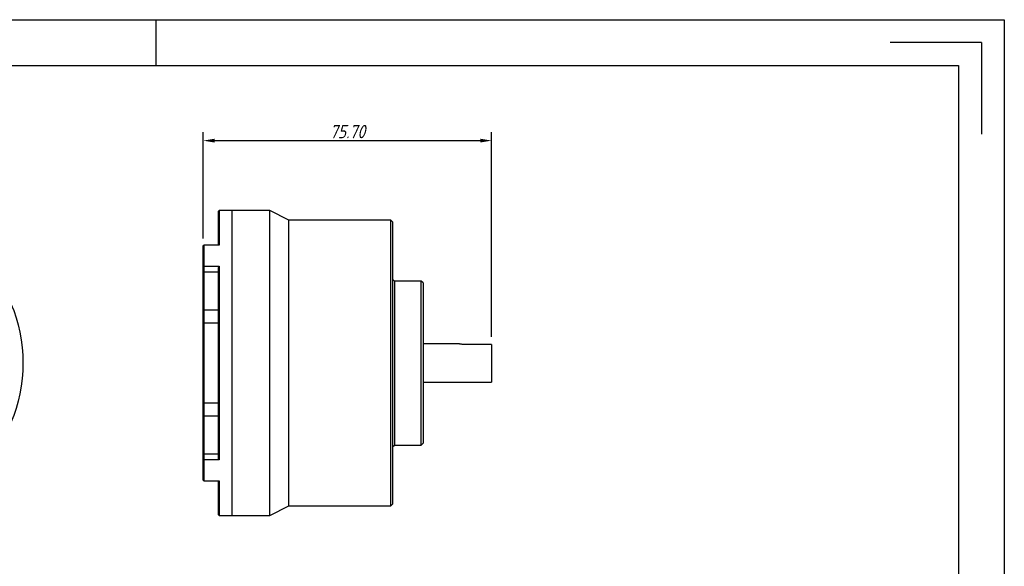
# Model space of a CAD drawing. Header units: inches. Extents: x 191 to 637, y -56 to 259.
# Tile 4 of 4: x 378 to 637, y 115 to 259. Entities that reach past the tile are written whole.
import ezdxf
from ezdxf.enums import TextEntityAlignment as Align

# ---------------------------------------------------------------- set-up
doc = ezdxf.new("R2010")
doc.units = ezdxf.units.IN
doc.linetypes.add('SLD-实线', pattern=[0])
doc.layers.add('尺寸', color=7, linetype='Continuous')
doc.styles.add('gb-s', font='gbeitc.shx', dxfattribs={"bigfont": 'gbcbig.shx'})
doc.styles.add('宋体', font='txt')
doc.dimstyles.new('gb', dxfattribs={"dimtxt": 3.5, "dimasz": 3, "dimexe": 2.25, "dimexo": 2, "dimtad": 1, "dimzin": 0, "dimdsep": 46, "dimtxsty": 'gb-s', "dimcen": 2.5, "dimazin": 0, "dimtfac": 1, "dimtmove": 0, "dimatfit": 3, "dimfxl": 1, "dimtzin": 0, "dimarcsym": 0})

# ---------------------------------------------------------------- blocks, each defined once
blk = doc.blocks.new('工程图外发客户模板')
at = {"lineweight": -3}
for p, q in [((1882.1, 1633.7), (2098.61, 1633.7)), ((1990.36, 1633.7), (1990.36, 1627.86)), ((2098.61, 1633.7), (2098.61, 1480.61)), ((2095.69, 1630.78), (2084.03, 1630.78)), ((2095.69, 1630.78), (2095.69, 1619.12)), ((1887.93, 1627.86), (2092.78, 1627.86)), ((2092.78, 1627.86), (2092.78, 1486.44))]:
    blk.add_line(p, q, dxfattribs=at)
at = {"layer": '尺寸', "style": '宋体'}
for tag, p in [('BT', (2070.91, 1500.43)), ('ZTRY', (2000.04, 1496.43)), ('ZTRQ', (2018.04, 1496.43)), ('XH', (2070.91, 1496.43)), ('SHRY', (2000.04, 1492.43)), ('SHRQ', (2018.04, 1492.43)), ('BB', (2055.47, 1492.43)), ('BL', (2055.47, 1488.44))]:
    blk.add_attdef(tag, text='', height=2, dxfattribs=at).set_placement(p, align=Align.MIDDLE_CENTER)
blk = doc.blocks.new('*D21')
at = {"color": 0, "lineweight": -2}
for p, q in [((426.63, 201.47), (426.63, 229.37)), ((502.33, 175.65), (502.33, 229.37)), ((429.63, 227.12), (499.33, 227.12))]:
    blk.add_line(p, q, dxfattribs=at)
at = {"color": 0}
for points in [[(429.63, 227.62), (429.63, 226.62), (426.63, 227.12)], [(499.33, 226.62), (499.33, 227.62), (502.33, 227.12)]]:
    blk.add_solid(points, dxfattribs=at)
at = {"layer": 'Defpoints', "color": 0}
for p in [(502.33, 227.12), (426.63, 199.47), (502.33, 173.65)]:
    blk.add_point(p, dxfattribs=at)
at = {"color": 0, "insert": (464.48, 229.49), "char_height": 3.5, "attachment_point": 5, "style": 'gb-s'}
blk.add_mtext('75.70', dxfattribs=at)

msp = doc.modelspace()

# ---------------------------------------------------------------- linework, layer by layer
at = {"color": 7, "linetype": 'SLD-实线', "lineweight": 25}
for p, q in [((430.83, 208.779), (430.63, 208.579)), ((430.63, 199.67), (430.63, 208.579)), ((434.13, 208.779), (430.83, 208.779)), ((430.83, 208.779), (430.83, 199.67)), ((444.13, 208.779), (434.13, 208.779)), ((434.13, 208.779), (434.13, 128.779)), ((449.13, 206.279), (444.13, 208.779)), ((444.13, 128.779), (444.13, 208.779)), ((475.83, 206.279), (449.13, 206.279)), ((449.13, 131.279), (449.13, 206.279)), ((476.33, 205.779), (475.83, 206.279)), ((475.83, 131.279), (475.83, 206.279)), ((476.33, 205.779), (476.33, 131.779)), ((426.63, 199.47), (426.83, 199.67)), ((426.63, 194.119), (426.63, 199.47)), ((426.83, 199.67), (426.83, 194.191)), ((430.83, 199.67), (426.83, 199.67)), ((426.63, 194.119), (426.83, 194.191)), ((426.63, 192.682), (426.63, 194.119)), ((426.83, 194.191), (430.83, 194.191)), ((426.83, 194.191), (426.83, 192.599)), ((430.63, 193.875), (430.83, 194.191)), ((430.63, 143.683), (430.63, 193.875)), ((430.83, 194.191), (430.83, 143.367)), ((426.63, 192.682), (426.83, 192.599)), ((426.63, 182.878), (426.63, 192.682)), ((430.63, 192.599), (426.83, 192.599)), ((426.83, 192.599), (426.83, 182.736)), ((476.83, 190.279), (476.33, 190.779)), ((483.83, 190.279), (476.83, 190.279)), ((476.83, 190.279), (476.83, 147.279)), ((484.33, 189.779), (483.83, 190.279)), ((483.83, 147.279), (483.83, 190.279)), ((484.33, 189.779), (484.33, 147.779)), ((426.63, 182.878), (426.83, 182.736)), ((426.63, 179.158), (426.63, 182.878)), ((426.83, 182.736), (430.63, 182.736)), ((426.83, 182.736), (426.83, 179.249)), ((426.63, 179.158), (426.83, 179.249)), ((426.63, 158.4), (426.63, 179.158)), ((426.83, 179.249), (426.83, 158.309)), ((430.63, 179.249), (426.83, 179.249)), ((493.88, 173.779), (484.33, 173.779)), ((502.33, 173.647), (495.33, 173.647)), ((502.33, 173.647), (502.33, 163.779)), ((484.33, 163.779), (502.33, 163.779)), ((426.63, 158.4), (426.83, 158.309)), ((426.63, 154.68), (426.63, 158.4)), ((426.83, 158.309), (430.63, 158.309)), ((426.83, 158.309), (426.83, 154.822)), ((426.63, 154.68), (426.83, 154.822)), ((426.63, 144.876), (426.63, 154.68)), ((426.83, 154.822), (426.83, 144.959)), ((430.63, 154.822), (426.83, 154.822)), ((483.83, 147.279), (484.33, 147.779)), ((426.63, 144.876), (426.83, 144.959)), ((426.63, 143.439), (426.63, 144.876)), ((426.83, 144.959), (426.83, 143.367)), ((426.83, 144.959), (430.63, 144.959)), ((476.33, 146.779), (476.83, 147.279)), ((476.83, 147.279), (483.83, 147.279)), ((426.83, 143.367), (426.63, 143.439)), ((426.63, 138.088), (426.63, 143.439)), ((426.83, 143.367), (426.83, 137.888)), ((430.83, 143.367), (426.83, 143.367)), ((430.83, 143.367), (430.63, 143.683)), ((426.83, 137.888), (426.63, 138.088)), ((426.83, 137.888), (430.83, 137.888)), ((430.63, 128.979), (430.63, 137.888)), ((430.83, 137.888), (430.83, 128.779)), ((444.13, 128.779), (449.13, 131.279)), ((449.13, 131.279), (475.83, 131.279)), ((475.83, 131.279), (476.33, 131.779)), ((430.63, 128.979), (430.83, 128.779)), ((430.83, 128.779), (434.13, 128.779)), ((434.13, 128.779), (444.13, 128.779))]:
    msp.add_line(p, q, dxfattribs=at)
msp.add_circle((339.307, 168.779), 40, dxfattribs=at)
msp.add_open_spline([(495.33, 173.647), (495.166, 173.651), (494.837, 173.659), (494.399, 173.71), (494.048, 173.765), (493.935, 173.774), (493.88, 173.778)], degree=3, knots=[0, 0, 0, 0, 0.2472923, 0.4943081, 0.7484259, 1, 1, 1, 1], dxfattribs=at)

# ---------------------------------------------------------------- block references
at = {"layer": '尺寸', "xscale": 2.057633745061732, "yscale": 2.057633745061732, "zscale": 2.057633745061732}
msp.add_blockref('工程图外发客户模板', (-3681.283, -3102.711), dxfattribs=at)

# ---------------------------------------------------------------- dimensions: what is measured, and where the dimension line sits
dim = msp.add_linear_dim(base=(502.33, 227.118), p1=(426.63, 199.47), p2=(502.33, 173.647), dimstyle='gb')
dim.commit()
dim.dimension.update_dxf_attribs({"geometry": '*D21', "text_midpoint": (464.48, 229.493)})

doc.saveas('drawing.dxf')
